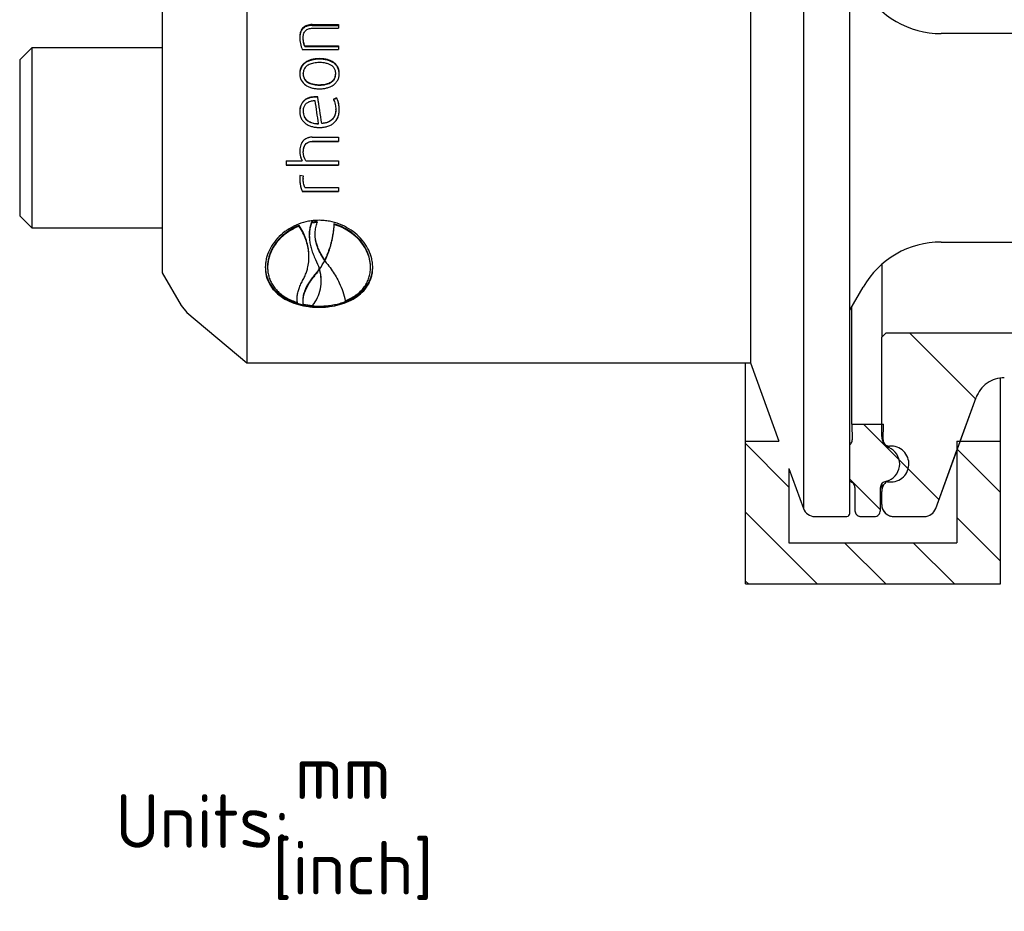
# Paper-space layout 'Invenitec-A4' of a CAD drawing. Header units: millimetres. Extents: x 1 to 296, y -85 to 208.
# Tile 2 of 10: x 5 to 69, y 34 to 92. Entities that reach past the tile are written whole.
import ezdxf
from ezdxf.entities.mleader import LeaderData, LeaderLine
from ezdxf.math import Vec2, Vec3

# ---------------------------------------------------------------- set-up
doc = ezdxf.new("R2010")
doc.units = ezdxf.units.MM
for name, color, linetype in [('CLAMP_RING_1.5IN', 7, 'Continuous'), ('Default', 7, 'Continuous'), ('IFC-15T-SRV_A', 7, 'Continuous'), ('SRV-HD-X3-15T', 7, 'Continuous'), ('TC-15T-SEAL', 7, 'Continuous')]:
    doc.layers.add(name, color=color, linetype=linetype)

# ---------------------------------------------------------------- blocks, each defined once
blk = doc.blocks.new('SE4')
at = {"layer": 'CLAMP_RING_1.5IN', "linetype": 'Continuous'}
h = blk.add_hatch(dxfattribs=at)
h.set_pattern_fill('LINE', angle=135, style=0)
h.paths.add_polyline_path([(54.826, 58.287), (54.826, 63.132), (54.173, 64.927), (51.984, 64.927), (51.984, 55.592), (68.644, 55.592), (68.644, 64.927), (65.802, 64.927), (65.802, 58.287)])
at = {"layer": 'IFC-15T-SRV_A', "linetype": 'Continuous'}
h = blk.add_hatch(dxfattribs=at)
h.set_pattern_fill('LINE', scale=2, angle=135, style=0)
edge = h.paths.add_edge_path()
edge.add_line((170.157, 72.485), (157.853, 72.87))
edge.add_line((157.853, 72.87), (84.915, 72.87))
edge.add_line((84.915, 72.87), (82.544, 72.007))
edge.add_line((82.544, 72.007), (61.18, 72.007))
edge.add_line((61.18, 72.007), (60.886, 71.713))
edge.add_line((60.886, 71.713), (60.886, 65.228))
edge.add_spline(control_points=[(60.886, 65.228), (60.886, 65.076), (60.931, 64.926), (61.097, 64.673), (61.218, 64.57), (61.356, 64.51)], knot_values=[0, 0, 0, 0, 0.5, 0.5, 1, 1, 1, 1], degree=3, periodic=0)
edge.add_spline(control_points=[(61.356, 64.51), (61.46, 64.465), (61.558, 64.404), (61.733, 64.256), (61.809, 64.17), (61.994, 63.886), (62.062, 63.657), (62.062, 63.205), (61.994, 62.977), (61.745, 62.597), (61.565, 62.445), (61.356, 62.354)], knot_values=[0, 0, 0, 0, 0.125, 0.125, 0.25, 0.25, 0.5, 0.5, 0.75, 0.75, 1, 1, 1, 1], degree=3, periodic=0)
edge.add_spline(control_points=[(61.356, 62.354), (61.217, 62.293), (61.097, 62.191), (60.932, 61.939), (60.886, 61.787), (60.886, 61.636)], knot_values=[0, 0, 0, 0, 0.5, 0.5, 1, 1, 1, 1], degree=3, periodic=0)
edge.add_line((60.886, 61.636), (60.886, 60.786))
edge.add_spline(control_points=[(60.886, 60.786), (60.886, 60.683), (60.907, 60.58), (60.985, 60.391), (61.043, 60.304), (61.188, 60.159), (61.275, 60.101), (61.464, 60.023), (61.567, 60.002), (61.67, 60.002)], knot_values=[0, 0, 0, 0, 0.25, 0.25, 0.5, 0.5, 0.75, 0.75, 1, 1, 1, 1], degree=3, periodic=0)
edge.add_line((61.67, 60.002), (63.679, 60.002))
edge.add_spline(control_points=[(63.679, 60.002), (63.839, 60.002), (63.997, 60.052), (64.261, 60.236), (64.361, 60.367), (64.416, 60.518)], knot_values=[0, 0, 0, 0, 0.5, 0.5, 1, 1, 1, 1], degree=3, periodic=0)
edge.add_line((64.416, 60.518), (67.058, 67.777))
edge.add_spline(control_points=[(67.058, 67.777), (67.126, 67.964), (67.224, 68.142), (67.465, 68.457), (67.612, 68.598), (67.938, 68.826), (68.119, 68.916), (68.501, 69.036), (68.701, 69.067), (68.9, 69.067)], knot_values=[0, 0, 0, 0, 0.25, 0.25, 0.5, 0.5, 0.75, 0.75, 1, 1, 1, 1], degree=3, periodic=0)
edge.add_line((68.9, 69.067), (79.506, 69.067))
edge.add_line((79.506, 69.067), (79.506, 67.107))
edge.add_line((79.506, 67.107), (81.466, 65.147))
edge.add_line((81.466, 65.147), (169.666, 65.147))
edge.add_line((169.666, 65.147), (171.626, 67.107))
edge.add_line((171.626, 67.107), (171.626, 70.969))
edge.add_line((171.626, 70.969), (170.157, 72.485))
at = {"layer": 'TC-15T-SEAL', "linetype": 'Continuous'}
h = blk.add_hatch(dxfattribs=at)
h.set_pattern_fill('LINE', angle=135, style=0)
edge = h.paths.add_edge_path()
edge.add_arc((61.533, 63.429), 1.132, 356.94176, 360.14818)
edge.add_arc((61.489, 63.432), 1.176, 0.0036, 94.08039)
edge.add_arc((61.377, 64.996), 0.392, 180.49637, 274.07751, ccw=False)
edge.add_line((60.985, 64.993), (60.985, 65.001))
edge.add_line((60.985, 65.001), (60.999, 66.029))
edge.add_line((60.999, 66.029), (60.985, 66.029))
edge.add_line((60.985, 66.029), (60.886, 66.029))
edge.add_line((60.886, 66.029), (58.954, 66.029))
edge.add_line((58.954, 66.029), (58.941, 66.029))
edge.add_line((58.941, 66.029), (58.954, 65.001))
edge.add_line((58.954, 65.001), (58.954, 64.996))
edge.add_arc((58.563, 64.996), 0.392, -51.24451, 0.02788, ccw=False)
edge.add_line((58.808, 64.69), (58.808, 62.279))
edge.add_arc((58.745, 61.892), 0.392, 15.35664, 80.80784, ccw=False)
edge.add_arc((58.747, 61.892), 0.39, -0.02608, 15.40879, ccw=False)
edge.add_line((59.137, 61.892), (59.137, 60.394))
edge.add_arc((59.529, 60.394), 0.392, 179.99443, 253.55839)
edge.add_arc((59.529, 60.392), 0.39, 253.48809, 270.02163)
edge.add_line((59.529, 60.002), (60.411, 60.002))
edge.add_arc((60.411, 60.394), 0.392, 270, 360)
edge.add_line((60.803, 60.394), (60.803, 61.892))
edge.add_arc((61.194, 61.892), 0.391, 162.03363, 180.01379, ccw=False)
edge.add_spline(control_points=[(60.822, 62.012), (60.828, 62.032), (60.836, 62.051), (60.846, 62.07), (60.866, 62.109), (60.893, 62.145), (60.924, 62.175), (60.956, 62.206), (60.993, 62.231), (61.033, 62.249), (61.073, 62.267), (61.117, 62.279), (61.161, 62.282), (61.182, 62.284), (61.204, 62.284), (61.279, 62.286)], knot_values=[0.063434, 0.063434, 0.063434, 0.063434, 0.153581, 0.153581, 0.153581, 0.345316, 0.345316, 0.345316, 0.537051, 0.537051, 0.537051, 0.728786, 0.728786, 0.728786, 0.82239, 0.82239, 0.82239, 0.82239], degree=3, periodic=0)
edge.add_arc((61.505, 63.424), 1.16, 258.78123, 357.28518)
at = {"layer": 'CLAMP_RING_1.5IN', "color": 7, "linetype": 'Continuous'}
for p, q in [((51.984, 64.927), (51.984, 70.047)), ((68.644, 64.927), (68.644, 69.05)), ((51.984, 55.592), (51.984, 64.927)), ((51.984, 64.927), (54.173, 64.927)), ((65.802, 64.927), (65.802, 58.287)), ((65.802, 64.927), (68.644, 64.927)), ((68.644, 55.592), (68.644, 64.927)), ((54.826, 63.132), (54.826, 58.287)), ((54.826, 58.287), (65.802, 58.287)), ((51.984, 55.592), (68.644, 55.592)), ((51.984, 55.592), (68.644, 55.592))]:
    blk.add_line(p, q, dxfattribs=at)
at = {"layer": 'IFC-15T-SRV_A', "color": 7, "linetype": 'Continuous'}
for p, q in [((60.886, 76.467), (60.886, 71.713)), ((60.886, 71.713), (61.18, 72.007)), ((60.886, 71.713), (61.18, 72.007)), ((60.886, 65.228), (60.886, 71.713)), ((61.18, 72.007), (82.544, 72.007)), ((61.18, 72.007), (82.544, 72.007)), ((64.416, 60.518), (67.058, 67.777)), ((66.02, 64.927), (67.058, 67.777)), ((64.416, 60.518), (65.802, 64.327)), ((60.886, 62.133), (60.886, 61.636)), ((60.886, 60.786), (60.886, 61.636)), ((61.67, 60.002), (63.679, 60.002)), ((61.67, 60.002), (63.679, 60.002))]:
    blk.add_line(p, q, dxfattribs=at)
for centre, start, end in [((61.67, 61.636), 169.43205, 180), ((61.67, 60.786), 180, 270), ((63.679, 60.786), 270, 340)]:
    blk.add_arc(centre, 0.784, start, end, dxfattribs=at)
for points, knots in [([(68.9, 69.067), (68.503, 69.067), (68.101, 68.94), (67.45, 68.484), (67.194, 68.15), (67.058, 67.777)], [0, 0, 0, 0, 0.5, 0.5, 1, 1, 1, 1]), ([(60.886, 65.228), (60.886, 65.076), (60.931, 64.926), (61.097, 64.673), (61.218, 64.57), (61.356, 64.51)], [0, 0, 0, 0, 0.5, 0.5, 1, 1, 1, 1]), ([(61.356, 62.354), (61.565, 62.445), (61.745, 62.597), (61.994, 62.977), (62.062, 63.205), (62.062, 63.657), (61.994, 63.886), (61.747, 64.265), (61.564, 64.419), (61.356, 64.51)], [0, 0, 0, 0, 0.25, 0.25, 0.5, 0.5, 0.75, 0.75, 1, 1, 1, 1]), ([(61.356, 62.354), (61.217, 62.293), (61.097, 62.191), (60.932, 61.939), (60.886, 61.787), (60.886, 61.636)], [0, 0, 0, 0, 0.5, 0.5, 1, 1, 1, 1]), ([(60.886, 60.786), (60.886, 60.712), (60.897, 60.637), (60.917, 60.566), (60.942, 60.482), (60.981, 60.401), (61.033, 60.33), (61.084, 60.258), (61.148, 60.195), (61.22, 60.144), (61.291, 60.094), (61.373, 60.055), (61.457, 60.031), (61.526, 60.012), (61.598, 60.002), (61.67, 60.002)], [0, 0, 0, 0, 0.180873, 0.180873, 0.180873, 0.395567, 0.395567, 0.395567, 0.610261, 0.610261, 0.610261, 0.824956, 0.824956, 0.824956, 1, 1, 1, 1]), ([(63.679, 60.002), (63.839, 60.002), (63.997, 60.052), (64.261, 60.236), (64.361, 60.367), (64.416, 60.518)], [0, 0, 0, 0, 0.5, 0.5, 1, 1, 1, 1])]:
    blk.add_open_spline(points, degree=3, knots=knots, dxfattribs=at)
at = {"layer": 'SRV-HD-X3-15T', "color": 7, "linetype": 'Continuous'}
for p, q in [((55.778, 108.976), (55.778, 60.518)), ((58.808, 60.198), (58.808, 109.296)), ((19.406, 99.447), (19.406, 70.047)), ((52.31, 99.447), (52.31, 70.047)), ((13.869, 93.567), (13.869, 75.927)), ((23.68, 92.093), (23.68, 92.142)), ((23.68, 92.142), (25.397, 92.142)), ((23.68, 92.093), (25.397, 92.093)), ((25.397, 92.142), (25.397, 91.905)), ((23.694, 91.905), (25.397, 91.905)), ((86.095, 91.558), (64.775, 91.558)), ((23.083, 91.259), (23.083, 91.303)), ((23.184, 90.755), (25.397, 90.755)), ((23.184, 90.715), (23.184, 90.755)), ((25.397, 90.755), (25.397, 90.505)), ((5.343, 90.627), (4.559, 89.843)), ((5.343, 90.627), (5.343, 78.867)), ((13.869, 90.627), (5.343, 90.627)), ((23.027, 90.505), (25.397, 90.505)), ((23.184, 90.715), (25.397, 90.715)), ((4.559, 89.843), (4.559, 79.651)), ((24.147, 89.882), (24.147, 89.917)), ((23.083, 88.915), (23.083, 88.943)), ((25.212, 88.915), (25.212, 88.943)), ((24.147, 88.192), (24.147, 88.215)), ((23.888, 87.406), (23.888, 87.423)), ((24.037, 87.401), (24.036, 87.419)), ((25.272, 87.329), (25.272, 87.346)), ((25.216, 86.574), (25.216, 86.587)), ((24.087, 85.664), (24.087, 85.67)), ((24.295, 85.677), (24.296, 85.684)), ((23.68, 84.787), (25.397, 84.787)), ((23.68, 84.787), (25.397, 84.787)), ((23.68, 84.787), (23.68, 84.787)), ((23.694, 84.516), (25.397, 84.516)), ((23.694, 84.516), (23.694, 84.514)), ((23.694, 84.514), (25.397, 84.514)), ((25.397, 84.787), (25.397, 84.514)), ((23.092, 83.827), (23.092, 83.821)), ((21.967, 83.23), (23.023, 83.23)), ((21.967, 83.23), (21.967, 82.959)), ((23.023, 83.24), (23.023, 83.23)), ((23.254, 83.23), (25.397, 83.23)), ((25.397, 83.23), (25.397, 82.959)), ((21.967, 82.971), (25.397, 82.971)), ((21.967, 82.959), (25.397, 82.959)), ((23.101, 82.231), (22.869, 82.289)), ((23.087, 82.091), (23.087, 82.073)), ((23.087, 82.066), (23.087, 82.048)), ((23.027, 81.262), (25.397, 81.262)), ((23.027, 81.262), (23.027, 81.239)), ((23.027, 81.239), (25.397, 81.239)), ((23.184, 81.504), (25.397, 81.504)), ((25.397, 81.504), (25.397, 81.239)), ((4.559, 79.651), (5.343, 78.867)), ((23.624, 79.226), (23.626, 79.179)), ((24.004, 79.258), (24.006, 79.211)), ((5.343, 78.867), (13.869, 78.867)), ((22.829, 79.025), (22.831, 78.979)), ((25.093, 79.129), (25.095, 79.082)), ((23.477, 78.263), (23.479, 78.217)), ((64.775, 77.936), (86.095, 77.936)), ((23.459, 77.089), (23.457, 77.135)), ((24.49, 76.77), (24.492, 76.724)), ((24.502, 76.793), (24.504, 76.747)), ((24.502, 76.754), (24.502, 76.793)), ((24.502, 76.754), (24.504, 76.708)), ((24.504, 76.708), (24.504, 76.747)), ((13.869, 75.927), (15.102, 73.791)), ((20.753, 76.317), (20.755, 76.271)), ((20.756, 76.208), (20.758, 76.162)), ((24.128, 76.172), (24.131, 76.211)), ((24.128, 76.172), (24.13, 76.126)), ((24.13, 76.126), (24.135, 76.199)), ((24.159, 76.167), (24.154, 76.134)), ((27.481, 76.367), (27.479, 76.413)), ((23.887, 75.857), (23.889, 75.81)), ((24.261, 75.482), (24.259, 75.529)), ((58.808, 73.481), (59.682, 74.996)), ((22.689, 74.033), (22.691, 73.984)), ((23.055, 74.091), (23.057, 74.042)), ((15.102, 73.791), (15.486, 73.336)), ((24.119, 73.744), (24.119, 73.67)), ((15.486, 73.336), (19.406, 70.047)), ((19.406, 70.047), (52.31, 70.047)), ((52.31, 70.047), (54.173, 64.927)), ((54.826, 63.132), (55.778, 60.518)), ((56.515, 60.002), (58.612, 60.002))]:
    blk.add_line(p, q, dxfattribs=at)
for centre, radius, start, end in [((64.775, 97.438), 5.88, 210, 270), ((64.775, 72.056), 5.88, 90, 150), ((56.515, 60.786), 0.784, 200, 270), ((58.612, 60.198), 0.196, 270, 0)]:
    blk.add_arc(centre, radius, start, end, dxfattribs=at)
for centre, major_axis, ratio, start_param, end_param in [((23.978, 84.747), (-2.12, 14.7), 0.016173, -1.510301, -1.40799), ((24.166, 84.747), (-2.169, 14.7), 0.017884, -1.509669, -1.39066), ((24.166, 84.747), (-2.154, 14.602), 0.017884, -1.509677, -1.390651)]:
    blk.add_ellipse(centre, major_axis=major_axis, ratio=ratio, start_param=start_param, end_param=end_param, dxfattribs=at)
for points, knots in [([(23.68, 92.142), (23.609, 92.141), (23.562, 92.138), (23.441, 92.12), (23.383, 92.106), (23.224, 92.049), (23.122, 91.985), (22.973, 91.817), (22.929, 91.73), (22.88, 91.563), (22.872, 91.518), (22.862, 91.435), (22.861, 91.42), (22.858, 91.367), (22.857, 91.337), (22.856, 91.303)], [0, 0, 0, 0, 0.125, 0.125, 0.25, 0.25, 0.499999, 0.499999, 0.749999, 0.749999, 0.874999, 0.874999, 0.937499, 0.937499, 1, 1, 1, 1]), ([(23.68, 92.093), (23.64, 92.091), (23.563, 92.088), (23.452, 92.071), (23.35, 92.046), (23.258, 92.011), (23.174, 91.966), (23.101, 91.911), (23.037, 91.847), (22.983, 91.773), (22.938, 91.689), (22.903, 91.596), (22.877, 91.492), (22.862, 91.386), (22.858, 91.313), (22.857, 91.278)], [0, 0, 0, 0, 0.0840942, 0.1625581, 0.2363283, 0.3065297, 0.3744644, 0.441567, 0.5093247, 0.579183, 0.652463, 0.7303121, 0.813689, 0.9033754, 0.9854382, 0.9854382, 0.9854382, 0.9854382]), ([(23.083, 91.303), (23.084, 91.352), (23.086, 91.39), (23.092, 91.433), (23.096, 91.458), (23.104, 91.496), (23.109, 91.515), (23.125, 91.568), (23.142, 91.61), (23.18, 91.677), (23.203, 91.708), (23.282, 91.791), (23.355, 91.838), (23.523, 91.895), (23.602, 91.903), (23.694, 91.905)], [0, 0, 0, 0, 0.125, 0.125, 0.1875, 0.1875, 0.25, 0.25, 0.375, 0.375, 0.5, 0.5, 0.75, 0.75, 1, 1, 1, 1]), ([(23.184, 90.755), (23.147, 90.846), (23.123, 90.931), (23.09, 91.121), (23.084, 91.197), (23.083, 91.303)], [0, 0, 0, 0, 0.5, 0.5, 1, 1, 1, 1]), ([(23.184, 90.715), (23.172, 90.747), (23.147, 90.812), (23.12, 90.916), (23.1, 91.025), (23.087, 91.14), (23.084, 91.219), (23.083, 91.259)], [0, 0, 0, 0, 0.181962, 0.371904, 0.570936, 0.780024, 1, 1, 1, 1]), ([(24.147, 89.917), (24.055, 89.915), (23.993, 89.913), (23.837, 89.897), (23.759, 89.884), (23.614, 89.851), (23.529, 89.826), (23.387, 89.769), (23.322, 89.735), (23.202, 89.658), (23.135, 89.605), (23.033, 89.496), (22.991, 89.437), (22.922, 89.307), (22.897, 89.238), (22.862, 89.089), (22.859, 89.032), (22.856, 88.943)], [0, 0, 0, 0, 0.125, 0.125, 0.25, 0.25, 0.375, 0.375, 0.5, 0.5, 0.625, 0.625, 0.75, 0.75, 0.875, 0.875, 1, 1, 1, 1]), ([(24.147, 89.882), (24.031, 89.877), (23.814, 89.867), (23.513, 89.795), (23.207, 89.652), (22.916, 89.364), (22.876, 89.067), (22.856, 88.915)], [0, 0, 0, 0, 0.188457, 0.353551, 0.501463, 0.74411, 1, 1, 1, 1]), ([(24.147, 89.66), (24.019, 89.654), (23.786, 89.643), (23.472, 89.549), (23.244, 89.395), (23.107, 89.182), (23.091, 89.026), (23.083, 88.943)], [0, 0, 0, 0, 0.261804, 0.478507, 0.666228, 0.823947, 1, 1, 1, 1]), ([(25.443, 88.943), (25.44, 89.032), (25.436, 89.089), (25.402, 89.239), (25.377, 89.307), (25.307, 89.437), (25.264, 89.497), (25.162, 89.605), (25.095, 89.658), (24.974, 89.735), (24.909, 89.769), (24.767, 89.826), (24.681, 89.851), (24.536, 89.884), (24.457, 89.897), (24.36, 89.907), (24.341, 89.909), (24.302, 89.912), (24.276, 89.913), (24.238, 89.915), (24.199, 89.916), (24.147, 89.917)], [0, 0, 0, 0, 0.125, 0.125, 0.25, 0.25, 0.375, 0.375, 0.5, 0.5, 0.625, 0.625, 0.75, 0.75, 0.875, 0.875, 0.90625, 0.90625, 0.9375, 0.9375, 1, 1, 1, 1]), ([(25.443, 88.915), (25.437, 88.994), (25.424, 89.145), (25.342, 89.354), (25.211, 89.532), (24.988, 89.711), (24.624, 89.854), (24.316, 89.872), (24.147, 89.882)], [0, 0, 0, 0, 0.13332, 0.256269, 0.376118, 0.500679, 0.72734, 1, 1, 1, 1]), ([(25.212, 88.943), (25.21, 88.976), (25.206, 89.039), (25.187, 89.13), (25.158, 89.214), (25.118, 89.291), (25.067, 89.36), (25.006, 89.423), (24.934, 89.478), (24.852, 89.525), (24.76, 89.566), (24.657, 89.599), (24.544, 89.625), (24.421, 89.644), (24.288, 89.657), (24.195, 89.659), (24.147, 89.66)], [0, 0, 0, 0, 0.069595, 0.135184, 0.197722, 0.258308, 0.318151, 0.378501, 0.440582, 0.505516, 0.574287, 0.647726, 0.726515, 0.811208, 0.90225, 1, 1, 1, 1]), ([(22.856, 88.943), (22.859, 88.855), (22.863, 88.796), (22.897, 88.646), (22.922, 88.576), (23.024, 88.38), (23.127, 88.267), (23.329, 88.133), (23.387, 88.103), (23.529, 88.044), (23.605, 88.019), (23.768, 87.98), (23.835, 87.97), (23.996, 87.952), (24.054, 87.95), (24.147, 87.949)], [0, 0, 0, 0, 0.125, 0.125, 0.25, 0.25, 0.5, 0.5, 0.625, 0.625, 0.75, 0.75, 0.875, 0.875, 1, 1, 1, 1]), ([(23.083, 88.943), (23.085, 88.91), (23.089, 88.847), (23.108, 88.755), (23.137, 88.67), (23.177, 88.593), (23.227, 88.522), (23.289, 88.459), (23.36, 88.402), (23.442, 88.354), (23.535, 88.312), (23.637, 88.278), (23.75, 88.251), (23.873, 88.232), (24.007, 88.219), (24.099, 88.216), (24.147, 88.215)], [0, 0, 0, 0, 0.069605, 0.135202, 0.197747, 0.258339, 0.318186, 0.378539, 0.44062, 0.505552, 0.57432, 0.647755, 0.726538, 0.811224, 0.902258, 1, 1, 1, 1]), ([(23.083, 88.915), (23.085, 88.846), (23.089, 88.8), (23.119, 88.683), (23.142, 88.629), (23.234, 88.48), (23.321, 88.402), (23.495, 88.309), (23.539, 88.291), (23.654, 88.252), (23.716, 88.236), (23.848, 88.211), (23.9, 88.204), (23.996, 88.196), (24.013, 88.196), (24.075, 88.193), (24.109, 88.192), (24.147, 88.192)], [0, 0, 0, 0, 0.125, 0.125, 0.25, 0.25, 0.5, 0.5, 0.625, 0.625, 0.75, 0.75, 0.875, 0.875, 0.9375, 0.9375, 1, 1, 1, 1]), ([(24.147, 88.215), (24.275, 88.221), (24.508, 88.233), (24.822, 88.33), (25.05, 88.487), (25.187, 88.703), (25.203, 88.86), (25.212, 88.943)], [0, 0, 0, 0, 0.261786, 0.478493, 0.666232, 0.82397, 1, 1, 1, 1]), ([(24.147, 87.949), (24.239, 87.95), (24.301, 87.952), (24.458, 87.969), (24.536, 87.983), (24.681, 88.017), (24.767, 88.044), (24.908, 88.103), (24.974, 88.137), (25.095, 88.217), (25.162, 88.272), (25.264, 88.383), (25.307, 88.444), (25.377, 88.576), (25.402, 88.646), (25.436, 88.796), (25.44, 88.854), (25.443, 88.943)], [0, 0, 0, 0, 0.125, 0.125, 0.25, 0.25, 0.375, 0.375, 0.5, 0.5, 0.625, 0.625, 0.75, 0.75, 0.875, 0.875, 1, 1, 1, 1]), ([(24.147, 88.192), (24.223, 88.193), (24.285, 88.195), (24.353, 88.201), (24.393, 88.205), (24.454, 88.213), (24.484, 88.218), (24.57, 88.234), (24.64, 88.252), (24.755, 88.291), (24.809, 88.314), (24.906, 88.366), (24.967, 88.407), (25.055, 88.486), (25.092, 88.531), (25.152, 88.628), (25.175, 88.683), (25.206, 88.8), (25.209, 88.846), (25.212, 88.915)], [0, 0, 0, 0, 0.125, 0.125, 0.1875, 0.1875, 0.25, 0.25, 0.375, 0.375, 0.5, 0.5, 0.625, 0.625, 0.75, 0.75, 0.875, 0.875, 1, 1, 1, 1]), ([(23.888, 87.423), (23.81, 87.422), (23.755, 87.42), (23.623, 87.402), (23.555, 87.388), (23.433, 87.352), (23.363, 87.324), (23.248, 87.261), (23.195, 87.225), (23.051, 87.098), (22.973, 86.987), (22.899, 86.796), (22.883, 86.737), (22.86, 86.601), (22.858, 86.551), (22.856, 86.472)], [0, 0, 0, 0, 0.125, 0.125, 0.25, 0.25, 0.375, 0.375, 0.5, 0.5, 0.75, 0.75, 0.875, 0.875, 1, 1, 1, 1]), ([(23.888, 87.406), (23.789, 87.4), (23.603, 87.389), (23.348, 87.309), (23.103, 87.153), (22.896, 86.863), (22.87, 86.599), (22.856, 86.46)], [0, 0, 0, 0, 0.188192, 0.35184, 0.500404, 0.73663, 1, 1, 1, 1]), ([(23.869, 87.164), (23.824, 87.161), (23.737, 87.157), (23.613, 87.138), (23.502, 87.107), (23.403, 87.066), (23.317, 87.014), (23.243, 86.95), (23.183, 86.876), (23.135, 86.79), (23.101, 86.693), (23.079, 86.586), (23.075, 86.511), (23.073, 86.472)], [0, 0, 0, 0, 0.113345, 0.217222, 0.312727, 0.401265, 0.484596, 0.564823, 0.644296, 0.72543, 0.810498, 0.90148, 1, 1, 1, 1]), ([(25.059, 87.255), (25.11, 87.165), (25.15, 87.058), (25.192, 86.868), (25.199, 86.819), (25.212, 86.705), (25.216, 86.646), (25.216, 86.587)], [0, 0, 0, 0, 0.5, 0.5, 0.75, 0.75, 1, 1, 1, 1]), ([(25.443, 86.577), (25.442, 86.717), (25.43, 86.845), (25.39, 87.037), (25.37, 87.115), (25.326, 87.239), (25.301, 87.296), (25.272, 87.346)], [0, 0, 0, 0, 0.5, 0.5, 0.75, 0.75, 1, 1, 1, 1]), ([(25.443, 86.565), (25.442, 86.616), (25.439, 86.715), (25.424, 86.858), (25.401, 86.99), (25.368, 87.113), (25.326, 87.226), (25.29, 87.295), (25.272, 87.329)], [0, 0, 0, 0, 0.192574, 0.373428, 0.543439, 0.70366, 0.855353, 1, 1, 1, 1]), ([(22.856, 86.472), (22.859, 86.379), (22.863, 86.319), (22.897, 86.162), (22.922, 86.09), (22.991, 85.951), (23.033, 85.887), (23.134, 85.769), (23.198, 85.712), (23.319, 85.626), (23.384, 85.588), (23.525, 85.524), (23.61, 85.495), (23.756, 85.457), (23.835, 85.443), (23.933, 85.431), (23.952, 85.429), (23.991, 85.426), (24.017, 85.424), (24.056, 85.422), (24.095, 85.421), (24.147, 85.42)], [0, 0, 0, 0, 0.125, 0.125, 0.25, 0.25, 0.375, 0.375, 0.5, 0.5, 0.625, 0.625, 0.75, 0.75, 0.875, 0.875, 0.90625, 0.90625, 0.9375, 0.9375, 1, 1, 1, 1]), ([(23.073, 86.472), (23.079, 86.41), (23.089, 86.29), (23.154, 86.122), (23.258, 85.975), (23.429, 85.823), (23.712, 85.699), (23.953, 85.68), (24.087, 85.67)], [0, 0, 0, 0, 0.128909, 0.250619, 0.372201, 0.500749, 0.722042, 1, 1, 1, 1]), ([(23.073, 86.46), (23.081, 86.213), (23.185, 85.994), (23.45, 85.817), (23.495, 85.793), (23.606, 85.746), (23.665, 85.726), (23.792, 85.694), (23.844, 85.685), (23.938, 85.673), (23.955, 85.671), (24.015, 85.667), (24.049, 85.665), (24.087, 85.664)], [0, 0, 0, 0, 0.5, 0.5, 0.625, 0.625, 0.75, 0.75, 0.875, 0.875, 0.9375, 0.9375, 1, 1, 1, 1]), ([(24.147, 85.42), (24.202, 85.421), (24.243, 85.422), (24.284, 85.424), (24.312, 85.426), (24.353, 85.43), (24.373, 85.432), (24.475, 85.444), (24.56, 85.46), (24.712, 85.501), (24.802, 85.534), (24.948, 85.607), (25.014, 85.65), (25.195, 85.799), (25.297, 85.938), (25.39, 86.176), (25.409, 86.248), (25.431, 86.375), (25.436, 86.415), (25.441, 86.495), (25.442, 86.513), (25.443, 86.577)], [0, 0, 0, 0, 0.0625, 0.0625, 0.09375, 0.09375, 0.125, 0.125, 0.25, 0.25, 0.375, 0.375, 0.5, 0.5, 0.749999, 0.749999, 0.874999, 0.874999, 0.937499, 0.937499, 1, 1, 1, 1]), ([(25.216, 86.587), (25.211, 86.345), (25.14, 86.096), (24.875, 85.85), (24.773, 85.792), (24.595, 85.73), (24.537, 85.716), (24.416, 85.694), (24.381, 85.69), (24.295, 85.684)], [0, 0, 0, 0, 0.5, 0.5, 0.75, 0.75, 0.875, 0.875, 1, 1, 1, 1]), ([(25.216, 86.574), (25.214, 86.534), (25.211, 86.454), (25.192, 86.34), (25.164, 86.235), (25.124, 86.138), (25.074, 86.05), (25.013, 85.972), (24.942, 85.902), (24.859, 85.841), (24.767, 85.79), (24.664, 85.748), (24.55, 85.715), (24.426, 85.69), (24.34, 85.682), (24.295, 85.677)], [0, 0, 0, 0, 0.085383, 0.165397, 0.240873, 0.312798, 0.382313, 0.45068, 0.519223, 0.589256, 0.662012, 0.738594, 0.819949, 0.906868, 1, 1, 1, 1]), ([(23.68, 84.787), (23.61, 84.785), (23.564, 84.783), (23.446, 84.763), (23.388, 84.747), (23.232, 84.683), (23.131, 84.611), (22.982, 84.426), (22.936, 84.327), (22.886, 84.144), (22.878, 84.094), (22.867, 84.002), (22.866, 83.985), (22.862, 83.926), (22.861, 83.894), (22.861, 83.857)], [0, 0, 0, 0, 0.125, 0.125, 0.25, 0.25, 0.5, 0.5, 0.75, 0.75, 0.875, 0.875, 0.9375, 0.9375, 1, 1, 1, 1]), ([(23.092, 83.827), (23.094, 83.87), (23.097, 83.951), (23.117, 84.067), (23.147, 84.171), (23.19, 84.261), (23.245, 84.338), (23.312, 84.401), (23.391, 84.451), (23.482, 84.487), (23.584, 84.51), (23.656, 84.514), (23.694, 84.516)], [0, 0, 0, 0, 0.123999, 0.2366, 0.339342, 0.43425, 0.523878, 0.611245, 0.699603, 0.792099, 0.891488, 1, 1, 1, 1]), ([(23.092, 83.821), (23.094, 83.918), (23.101, 83.999), (23.143, 84.163), (23.182, 84.252), (23.285, 84.382), (23.354, 84.435), (23.519, 84.502), (23.597, 84.512), (23.694, 84.514)], [0, 0, 0, 0, 0.25, 0.25, 0.5, 0.5, 0.75, 0.75, 1, 1, 1, 1]), ([(23.68, 84.787), (23.64, 84.785), (23.563, 84.781), (23.469, 84.765), (23.415, 84.751), (23.397, 84.746)], [0, 0, 0, 0, 0.0849861, 0.1642545, 0.203956, 0.203956, 0.203956, 0.203956]), ([(22.861, 83.863), (22.862, 83.828), (22.864, 83.757), (22.879, 83.652), (22.902, 83.547), (22.933, 83.443), (22.973, 83.34), (23.006, 83.274), (23.023, 83.24)], [0, 0, 0, 0, 0.163394, 0.326693, 0.49097, 0.657279, 0.826634, 1, 1, 1, 1]), ([(22.869, 82.289), (22.864, 82.286), (22.864, 82.28), (22.862, 82.265), (22.861, 82.258), (22.859, 82.227), (22.859, 82.213), (22.856, 82.149), (22.856, 82.133), (22.856, 82.08), (22.856, 82.08), (22.856, 82.08), (22.856, 82.08)], [0, 0, 0, 0, 0.058307, 0.058307, 0.192833, 0.192833, 0.461886, 0.461886, 0.999991, 0.999991, 0.999991, 1, 1, 1, 1]), ([(22.856, 82.098), (22.858, 82.043), (22.861, 81.937), (22.877, 81.784), (22.901, 81.639), (22.934, 81.504), (22.974, 81.379), (23.01, 81.3), (23.027, 81.262)], [0, 0, 0, 0, 0.189196, 0.368394, 0.538244, 0.69951, 0.853084, 1, 1, 1, 1]), ([(22.856, 82.08), (22.857, 81.993), (22.859, 81.94), (22.874, 81.787), (22.884, 81.718), (22.911, 81.58), (22.931, 81.496), (22.974, 81.359), (22.999, 81.296), (23.027, 81.239)], [0, 0, 0, 0, 0.25, 0.25, 0.5, 0.5, 0.75, 0.75, 1, 1, 1, 1]), ([(23.184, 81.504), (23.152, 81.576), (23.127, 81.664), (23.093, 81.878), (23.089, 81.934), (23.087, 82.048), (23.087, 82.048), (23.087, 82.048), (23.087, 82.048)], [0, 0, 0, 0, 0.499992, 0.499992, 0.999984, 0.999984, 0.999984, 1, 1, 1, 1]), ([(24.119, 79.353), (23.966, 79.349), (23.852, 79.344), (23.756, 79.336), (23.72, 79.333), (23.665, 79.327), (23.637, 79.323), (23.551, 79.312), (23.493, 79.302), (23.198, 79.247), (22.986, 79.187), (22.355, 78.944), (21.964, 78.704), (21.311, 78.115), (21.052, 77.771), (20.786, 77.218), (20.721, 77.033), (20.652, 76.743), (20.634, 76.645), (20.622, 76.532), (20.621, 76.521), (20.618, 76.481), (20.617, 76.46), (20.612, 76.389), (20.61, 76.334), (20.608, 76.271)], [0, 0, 0, 0, 0.0625, 0.0625, 0.078125, 0.078125, 0.09375, 0.09375, 0.125, 0.125, 0.25, 0.25, 0.5, 0.5, 0.75, 0.75, 0.875, 0.875, 0.9375, 0.9375, 0.953125, 0.953125, 0.96875, 0.96875, 1, 1, 1, 1]), ([(23.624, 79.226), (23.6, 79.158), (23.554, 79.022), (23.509, 78.815), (23.481, 78.606), (23.473, 78.422), (23.475, 78.308), (23.477, 78.264)], [0, 0, 0, 0, 0.0833062, 0.1666116, 0.2499405, 0.3333178, 0.3872781, 0.3872781, 0.3872781, 0.3872781]), ([(23.626, 79.179), (23.61, 79.131), (23.578, 79.033), (23.541, 78.885), (23.514, 78.734), (23.495, 78.581), (23.485, 78.427), (23.485, 78.27), (23.494, 78.112), (23.511, 77.952), (23.538, 77.791), (23.574, 77.627), (23.619, 77.463), (23.673, 77.297), (23.736, 77.13), (23.808, 76.961), (23.862, 76.85), (23.889, 76.793)], [0, 0, 0, 0, 0.059599, 0.119443, 0.179727, 0.240647, 0.302388, 0.365131, 0.429047, 0.494298, 0.561037, 0.629405, 0.699536, 0.771552, 0.845566, 0.921683, 1, 1, 1, 1]), ([(24.492, 76.724), (24.404, 76.86), (24.238, 77.117), (24.048, 77.51), (23.926, 77.874), (23.867, 78.218), (23.858, 78.552), (23.897, 78.886), (23.97, 79.104), (24.006, 79.211)], [0, 0, 0, 0, 0.187242, 0.353433, 0.500232, 0.626577, 0.7495, 0.876403, 1, 1, 1, 1]), ([(27.631, 76.271), (27.626, 76.396), (27.621, 76.491), (27.612, 76.57), (27.609, 76.6), (27.602, 76.646), (27.598, 76.67), (27.586, 76.741), (27.576, 76.79), (27.516, 77.039), (27.451, 77.22), (27.189, 77.767), (26.928, 78.115), (26.275, 78.704), (25.888, 78.942), (25.25, 79.187), (25.033, 79.248), (24.69, 79.313), (24.573, 79.329), (24.436, 79.34), (24.423, 79.341), (24.375, 79.344), (24.349, 79.345), (24.263, 79.349), (24.196, 79.351), (24.119, 79.353)], [0, 0, 0, 0, 0.0625, 0.0625, 0.078125, 0.078125, 0.09375, 0.09375, 0.125, 0.125, 0.25, 0.25, 0.5, 0.5, 0.75, 0.75, 0.875, 0.875, 0.9375, 0.9375, 0.953125, 0.953125, 0.96875, 0.96875, 1, 1, 1, 1]), ([(22.829, 79.025), (22.74, 78.989), (22.569, 78.919), (22.336, 78.795), (22.131, 78.669), (21.954, 78.543), (21.804, 78.421), (21.677, 78.307), (21.571, 78.202), (21.485, 78.108), (21.417, 78.029), (21.364, 77.964), (21.269, 77.841), (21.139, 77.651), (20.994, 77.382), (20.884, 77.111), (20.808, 76.841), (20.761, 76.576), (20.756, 76.403), (20.753, 76.317)], [0, 0, 0, 0, 0.073726, 0.141778, 0.204163, 0.260897, 0.311998, 0.357441, 0.397204, 0.431271, 0.459632, 0.482284, 0.499223, 0.587229, 0.673442, 0.757794, 0.840291, 0.921019, 1, 1, 1, 1]), ([(22.831, 78.979), (22.768, 78.952), (22.643, 78.9), (22.462, 78.811), (22.29, 78.715), (22.127, 78.613), (21.972, 78.504), (21.825, 78.389), (21.687, 78.267), (21.557, 78.139), (21.435, 78.004), (21.285, 77.817), (21.12, 77.571), (20.963, 77.261), (20.849, 76.939), (20.775, 76.607), (20.762, 76.384), (20.755, 76.271)], [0, 0, 0, 0, 0.052688, 0.104353, 0.155137, 0.205192, 0.254675, 0.30375, 0.352584, 0.401346, 0.450208, 0.499338, 0.597886, 0.695875, 0.794677, 0.895633, 1, 1, 1, 1]), ([(23.457, 77.135), (23.456, 77.168), (23.436, 77.502), (23.323, 77.991), (23.078, 78.588), (22.914, 78.877), (22.829, 79.025)], [0.4720275, 0.4720275, 0.4720275, 0.4720275, 0.4995731, 0.7484142, 0.8707316, 1, 1, 1, 1]), ([(23.088, 75.495), (23.132, 75.582), (23.219, 75.755), (23.319, 76.027), (23.446, 76.491), (23.5, 77.185), (23.325, 77.947), (23.079, 78.544), (22.914, 78.833), (22.831, 78.979)], [0, 0, 0, 0, 0.084651, 0.168197, 0.251084, 0.499579, 0.748416, 0.872741, 1, 1, 1, 1]), ([(25.093, 79.129), (25.086, 79.028), (25.074, 78.825), (25.036, 78.524), (24.985, 78.225), (24.92, 77.929), (24.84, 77.637), (24.744, 77.349), (24.633, 77.066), (24.546, 76.884), (24.502, 76.793)], [0, 0, 0, 0, 0.121121, 0.243338, 0.366703, 0.491165, 0.616733, 0.74341, 0.871153, 1, 1, 1, 1]), ([(25.095, 79.082), (25.088, 78.998), (25.076, 78.829), (25.047, 78.58), (25.009, 78.335), (24.963, 78.095), (24.908, 77.859), (24.845, 77.627), (24.773, 77.4), (24.692, 77.178), (24.603, 76.959), (24.537, 76.818), (24.504, 76.747)], [0, 0, 0, 0, 0.101583, 0.202531, 0.302948, 0.402939, 0.502612, 0.602075, 0.701436, 0.800804, 0.900289, 1, 1, 1, 1]), ([(27.479, 76.413), (27.455, 76.972), (27.225, 77.541), (26.39, 78.539), (25.783, 78.934), (25.093, 79.129)], [0.0269116, 0.0269116, 0.0269116, 0.0269116, 0.5, 0.5, 1, 1, 1, 1]), ([(27.484, 76.271), (27.483, 76.861), (27.25, 77.467), (26.392, 78.492), (25.785, 78.888), (25.095, 79.082)], [0, 0, 0, 0, 0.5, 0.5, 1, 1, 1, 1]), ([(24.49, 76.77), (24.424, 76.871), (24.294, 77.068), (24.134, 77.365), (24.01, 77.655), (23.91, 77.978), (23.873, 78.227), (23.865, 78.381), (23.864, 78.393)], [0, 0, 0, 0, 0.1386337, 0.2730607, 0.3880515, 0.5005623, 0.6601099, 0.6738432, 0.6738432, 0.6738432, 0.6738432]), ([(20.608, 76.327), (20.611, 76.27), (20.617, 76.157), (20.638, 75.992), (20.668, 75.833), (20.708, 75.679), (20.758, 75.531), (20.817, 75.389), (20.886, 75.252), (20.965, 75.12), (21.054, 74.994), (21.152, 74.872), (21.26, 74.756), (21.378, 74.645), (21.506, 74.539), (21.686, 74.404), (21.928, 74.253), (22.243, 74.099), (22.578, 73.974), (22.934, 73.876), (23.311, 73.805), (23.708, 73.758), (23.981, 73.749), (24.119, 73.744)], [0, 0, 0, 0, 0.038343, 0.075877, 0.112693, 0.148887, 0.184561, 0.21982, 0.254775, 0.289537, 0.324222, 0.358944, 0.393819, 0.42896, 0.464477, 0.500478, 0.571558, 0.641277, 0.710507, 0.780142, 0.85106, 0.924092, 1, 1, 1, 1]), ([(20.608, 76.271), (20.612, 76.146), (20.618, 76.053), (20.626, 75.977), (20.63, 75.948), (20.636, 75.904), (20.64, 75.881), (20.653, 75.813), (20.663, 75.767), (20.722, 75.534), (20.787, 75.37), (21.05, 74.89), (21.311, 74.605), (21.964, 74.142), (22.35, 73.966), (22.988, 73.788), (23.206, 73.744), (23.549, 73.699), (23.666, 73.687), (23.803, 73.679), (23.816, 73.679), (23.864, 73.677), (23.89, 73.676), (23.976, 73.673), (24.043, 73.671), (24.119, 73.67)], [0, 0, 0, 0, 0.0625, 0.0625, 0.078125, 0.078125, 0.09375, 0.09375, 0.125, 0.125, 0.25, 0.25, 0.5, 0.5, 0.75, 0.75, 0.875, 0.875, 0.9375, 0.9375, 0.953125, 0.953125, 0.96875, 0.96875, 1, 1, 1, 1]), ([(20.755, 76.271), (20.757, 76.217), (20.762, 76.109), (20.781, 75.952), (20.809, 75.799), (20.847, 75.652), (20.895, 75.509), (20.952, 75.372), (21.019, 75.239), (21.096, 75.11), (21.182, 74.986), (21.31, 74.827), (21.492, 74.642), (21.743, 74.442), (22.028, 74.266), (22.344, 74.11), (22.574, 74.027), (22.691, 73.984)], [0, 0, 0, 0, 0.052561, 0.104152, 0.154906, 0.204966, 0.254478, 0.303595, 0.352473, 0.40127, 0.450146, 0.499257, 0.597425, 0.695353, 0.794294, 0.895464, 1, 1, 1, 1]), ([(23.698, 73.787), (23.959, 74.109), (24.134, 74.472), (24.295, 75.274), (24.277, 75.7), (24.154, 76.134)], [0, 0, 0, 0, 0.5, 0.5, 1, 1, 1, 1]), ([(24.119, 73.744), (24.19, 73.746), (24.329, 73.749), (24.535, 73.763), (24.735, 73.783), (24.931, 73.809), (25.121, 73.841), (25.306, 73.881), (25.486, 73.926), (25.661, 73.979), (25.831, 74.038), (25.995, 74.104), (26.154, 74.177), (26.308, 74.257), (26.457, 74.345), (26.647, 74.471), (26.866, 74.643), (27.092, 74.871), (27.279, 75.12), (27.428, 75.389), (27.536, 75.681), (27.608, 75.994), (27.623, 76.215), (27.631, 76.327)], [0, 0, 0, 0, 0.03843, 0.076049, 0.112946, 0.149214, 0.184951, 0.22026, 0.255248, 0.290024, 0.324699, 0.359386, 0.394197, 0.429243, 0.464633, 0.500472, 0.571844, 0.641723, 0.710999, 0.780588, 0.851391, 0.924266, 1, 1, 1, 1]), ([(24.119, 73.67), (24.273, 73.673), (24.387, 73.676), (24.483, 73.682), (24.518, 73.684), (24.574, 73.689), (24.602, 73.691), (24.687, 73.699), (24.745, 73.706), (25.041, 73.745), (25.253, 73.789), (25.884, 73.965), (26.275, 74.142), (26.928, 74.605), (27.187, 74.886), (27.452, 75.372), (27.518, 75.54), (27.587, 75.811), (27.604, 75.904), (27.616, 76.014), (27.617, 76.025), (27.62, 76.063), (27.622, 76.084), (27.626, 76.154), (27.629, 76.208), (27.631, 76.271)], [0, 0, 0, 0, 0.0625, 0.0625, 0.078125, 0.078125, 0.09375, 0.09375, 0.125, 0.125, 0.25, 0.25, 0.5, 0.5, 0.75, 0.75, 0.875, 0.875, 0.9375, 0.9375, 0.953125, 0.953125, 0.96875, 0.96875, 1, 1, 1, 1]), ([(24.692, 76.459), (24.792, 76.327), (24.991, 76.066), (25.24, 75.667), (25.48, 75.211), (25.693, 74.676), (25.787, 74.29), (25.836, 74.089)], [0, 0, 0, 0, 0.169853, 0.336209, 0.500068, 0.73948, 1, 1, 1, 1]), ([(25.836, 74.089), (25.898, 74.117), (26.02, 74.171), (26.193, 74.26), (26.356, 74.354), (26.508, 74.453), (26.649, 74.558), (26.779, 74.668), (26.898, 74.783), (27.006, 74.904), (27.103, 75.031), (27.189, 75.164), (27.264, 75.304), (27.328, 75.449), (27.382, 75.6), (27.424, 75.758), (27.455, 75.923), (27.476, 76.094), (27.481, 76.212), (27.484, 76.271)], [0, 0, 0, 0, 0.063319, 0.125063, 0.185406, 0.244533, 0.302641, 0.359936, 0.416635, 0.472961, 0.529141, 0.585405, 0.64198, 0.699092, 0.756957, 0.815787, 0.875781, 0.937126, 1, 1, 1, 1]), ([(22.691, 73.984), (22.688, 74.025), (22.681, 74.106), (22.682, 74.232), (22.691, 74.36), (22.709, 74.491), (22.736, 74.626), (22.773, 74.763), (22.818, 74.903), (22.872, 75.047), (22.935, 75.194), (23.006, 75.344), (23.06, 75.444), (23.088, 75.495)], [0, 0, 0, 0, 0.083875, 0.168586, 0.25434, 0.341338, 0.429769, 0.519818, 0.611655, 0.705444, 0.801338, 0.899478, 1, 1, 1, 1]), ([(23.887, 75.857), (23.815, 75.768), (23.672, 75.594), (23.486, 75.329), (23.327, 75.067), (23.214, 74.836), (23.137, 74.635), (23.088, 74.462), (23.059, 74.285), (23.051, 74.161), (23.055, 74.096), (23.055, 74.091)], [0, 0, 0, 0, 0.1423964, 0.2814944, 0.4173343, 0.5499509, 0.635493, 0.7232537, 0.8132292, 0.9054731, 0.9143375, 0.9143375, 0.9143375, 0.9143375]), ([(23.889, 75.81), (23.839, 75.747), (23.74, 75.624), (23.606, 75.44), (23.486, 75.261), (23.38, 75.088), (23.29, 74.92), (23.215, 74.756), (23.154, 74.598), (23.108, 74.445), (23.077, 74.297), (23.061, 74.153), (23.059, 74.014), (23.07, 73.924), (23.076, 73.879)], [0, 0, 0, 0, 0.100845, 0.197804, 0.291037, 0.380722, 0.467059, 0.550274, 0.630616, 0.708365, 0.783829, 0.857343, 0.929271, 1, 1, 1, 1])]:
    blk.add_open_spline(points, degree=3, knots=knots, dxfattribs=at)
for points, degree in [([(22.856, 91.303), (22.86, 91.031), (22.908, 90.762), (23.027, 90.505)], 3), ([(24.036, 87.419), (23.987, 87.423), (23.937, 87.424), (23.888, 87.423)], 3), ([(24.036, 87.401), (23.987, 87.405), (23.937, 87.406), (23.888, 87.406)], 3), ([(25.272, 87.346), (25.165, 87.3), (25.059, 87.255)], 2), ([(25.272, 87.329), (25.165, 87.283), (25.059, 87.238)], 2), ([(22.861, 83.857), (22.863, 83.636), (22.921, 83.426), (23.023, 83.23)], 3), ([(23.254, 83.23), (23.151, 83.401), (23.094, 83.619), (23.092, 83.821)], 3), ([(23.087, 82.066), (23.087, 82.121), (23.091, 82.176), (23.099, 82.231)], 3), ([(23.087, 82.048), (23.087, 82.109), (23.092, 82.17), (23.101, 82.23)], 3), ([(24.004, 79.258), (23.876, 79.254), (23.75, 79.243), (23.624, 79.226)], 3), ([(24.006, 79.211), (23.878, 79.207), (23.752, 79.197), (23.626, 79.179)], 3), ([(23.889, 76.793), (23.992, 76.598), (24.074, 76.4), (24.135, 76.199)], 3), ([(24.159, 76.167), (24.282, 76.345), (24.393, 76.53), (24.492, 76.724)], 3), ([(24.504, 76.708), (24.564, 76.623), (24.627, 76.54), (24.692, 76.459)], 3), ([(20.753, 76.317), (20.754, 76.281), (20.755, 76.244), (20.756, 76.208)], 3), ([(24.128, 76.172), (24.053, 76.064), (23.972, 75.959), (23.887, 75.857)], 3), ([(24.13, 76.126), (24.055, 76.017), (23.974, 75.912), (23.889, 75.81)], 3), ([(24.259, 75.529), (24.25, 75.735), (24.217, 75.945), (24.158, 76.158)], 3), ([(23.076, 73.879), (23.279, 73.835), (23.486, 73.804), (23.698, 73.787)], 3)]:
    blk.add_open_spline(points, degree=degree, dxfattribs=at)
at = {"layer": 'TC-15T-SEAL', "color": 7, "linetype": 'Continuous'}
for p, q in [((58.941, 66.029), (58.941, 73.712)), ((58.941, 66.029), (58.954, 65.001)), ((58.941, 66.029), (60.999, 66.029)), ((58.941, 66.029), (58.954, 65.001)), ((60.985, 65.001), (60.999, 66.029)), ((59.137, 61.892), (59.137, 60.394)), ((60.803, 60.394), (60.803, 61.892)), ((59.529, 60.002), (60.411, 60.002)), ((59.529, 60.002), (60.411, 60.002))]:
    blk.add_line(p, q, dxfattribs=at)
blk.add_arc((59.529, 60.394), 0.392, 253.55963, 270, dxfattribs=at)
for points, knots in [([(58.808, 64.691), (58.829, 64.708), (58.849, 64.727), (58.866, 64.748), (58.894, 64.782), (58.916, 64.822), (58.931, 64.863), (58.946, 64.904), (58.954, 64.948), (58.954, 64.992), (58.954, 64.995), (58.954, 64.998), (58.954, 65.001)], [0.4525823, 0.4525823, 0.4525823, 0.4525823, 0.578839, 0.578839, 0.578839, 0.7826664, 0.7826664, 0.7826664, 0.9864939, 0.9864939, 0.9864939, 1, 1, 1, 1]), ([(60.985, 65.001), (60.985, 65.001), (60.985, 65), (60.985, 65), (60.985, 64.956), (60.992, 64.911), (61.006, 64.87), (61.02, 64.828), (61.042, 64.789), (61.069, 64.754), (61.096, 64.72), (61.13, 64.689), (61.167, 64.666), (61.204, 64.642), (61.245, 64.624), (61.288, 64.614), (61.326, 64.605), (61.366, 64.602), (61.405, 64.605)], [0, 0, 0, 0, 0.002185, 0.002185, 0.002185, 0.205949, 0.205949, 0.205949, 0.409713, 0.409713, 0.409713, 0.613476, 0.613476, 0.613476, 0.81724, 0.81724, 0.81724, 1, 1, 1, 1]), ([(61.268, 62.277), (61.599, 62.214), (61.95, 62.3), (62.473, 62.708), (62.643, 63.028), (62.683, 63.698), (62.552, 64.035), (62.08, 64.502), (61.74, 64.629), (61.405, 64.605)], [0, 0, 0, 0, 0.25, 0.25, 0.5, 0.5, 0.75, 0.75, 1, 1, 1, 1]), ([(59.137, 61.892), (59.137, 61.918), (59.134, 61.945), (59.129, 61.971), (59.12, 62.014), (59.104, 62.056), (59.081, 62.094), (59.058, 62.131), (59.029, 62.165), (58.995, 62.194), (58.962, 62.222), (58.922, 62.244), (58.881, 62.259), (58.858, 62.268), (58.833, 62.275), (58.808, 62.279)], [0, 0, 0, 0, 0.1157515, 0.1157515, 0.1157515, 0.3075482, 0.3075482, 0.3075482, 0.4993448, 0.4993448, 0.4993448, 0.6911415, 0.6911415, 0.6911415, 0.8016569, 0.8016569, 0.8016569, 0.8016569]), ([(61.268, 62.277), (61.233, 62.284), (61.197, 62.285), (61.161, 62.282), (61.117, 62.279), (61.073, 62.267), (61.033, 62.249), (60.993, 62.231), (60.956, 62.206), (60.924, 62.175), (60.893, 62.145), (60.866, 62.109), (60.846, 62.07), (60.826, 62.031), (60.812, 61.988), (60.806, 61.944), (60.804, 61.927), (60.803, 61.909), (60.803, 61.892)], [0, 0, 0, 0, 0.157039, 0.157039, 0.157039, 0.348774, 0.348774, 0.348774, 0.540509, 0.540509, 0.540509, 0.732244, 0.732244, 0.732244, 0.923979, 0.923979, 0.923979, 1, 1, 1, 1]), ([(59.137, 60.394), (59.137, 60.385), (59.137, 60.377), (59.138, 60.368), (59.141, 60.325), (59.151, 60.281), (59.168, 60.24), (59.186, 60.2), (59.21, 60.162), (59.24, 60.13), (59.269, 60.097), (59.305, 60.07), (59.343, 60.049), (59.382, 60.028), (59.425, 60.014), (59.468, 60.007), (59.488, 60.004), (59.509, 60.002), (59.529, 60.002)], [0, 0, 0, 0, 0.041551, 0.041551, 0.041551, 0.256487, 0.256487, 0.256487, 0.471423, 0.471423, 0.471423, 0.686359, 0.686359, 0.686359, 0.901295, 0.901295, 0.901295, 1, 1, 1, 1]), ([(60.411, 60.002), (60.514, 60.002), (60.616, 60.045), (60.76, 60.189), (60.803, 60.291), (60.803, 60.394)], [0, 0, 0, 0, 0.5, 0.5, 1, 1, 1, 1])]:
    blk.add_open_spline(points, degree=3, knots=knots, dxfattribs=at)
blk = doc.blocks.new('_Dot')
at = {"color": 0, "linetype": 'ByBlock', "lineweight": -2}
blk.add_line((-0.5, 0), (-1, 0), dxfattribs=at)
at = {"color": 0, "linetype": 'ByBlock', "const_width": 0.5}
blk.add_lwpolyline([(-0.25, 0, 1), (0.25, 0, 1)], format="xyb", close=True, dxfattribs=at)

psp = doc.layouts.new('Invenitec-A4')

# ---------------------------------------------------------------- block references
at = {"layer": 'Default'}
psp.add_blockref('SE4', (0, 0), dxfattribs=at)

# ---------------------------------------------------------------- leaders
at = {"layer": 'Default', "color": 7, "linetype": 'Continuous'}
ml = psp.add_multileader_mtext('Standard', dxfattribs=at)
ml.set_content('{\\pxsm0.9;\\fSolid Edge ISO|b1||i0||c0|p34;\\W1.;Only to be used with correct pressure \\Prating on the SRV sensor and process connection.\\P}', color=256)
ml.set_leader_properties()
ml.set_arrow_properties(name='DOT')
ml.build(insert=Vec2(0, 0))
ml.multileader.update_dxf_attribs({"leader_type": 0, "dogleg_length": 0, "arrow_head_size": 5})
ctx = ml.context
ctx.base_point, ctx.char_height, ctx.arrow_head_size, ctx.landing_gap_size = Vec3(7.568, 173.064), 5, 5, 1.75
ctx.mtext.insert = Vec3(9.318, 176.25)
ml = psp.add_multileader_mtext('Standard', dxfattribs=at)
ml.set_content('{\\pxsm0.9;\\fSolid Edge ISO|b0||i0||c0|p34;\\W1.;mm\\P}', color=256)
ml.set_leader_properties()
ml.set_arrow_properties(name='DOT')
ml.build(insert=Vec2(0, 0))
ml.multileader.update_dxf_attribs({"leader_type": 0, "dogleg_length": 0, "arrow_head_size": 3.5})
ctx = ml.context
ctx.base_point, ctx.char_height, ctx.arrow_head_size, ctx.landing_gap_size = Vec3(21.315, 43.285), 3.5, 3.5, 1.225
ctx.mtext.insert = Vec3(22.54, 45.035)
ml = psp.add_multileader_mtext('Standard', dxfattribs=at)
ml.set_content('{\\pxsm0.9;\\fSolid Edge ISO|b0||i0||c0|p34;\\W1.;Units:\\P}', color=256)
ml.set_leader_properties()
ml.set_arrow_properties(name='DOT')
ml.build(insert=Vec2(0, 0))
ml.multileader.update_dxf_attribs({"leader_type": 0, "dogleg_length": 0, "arrow_head_size": 3.5})
ctx = ml.context
ctx.base_point, ctx.char_height, ctx.arrow_head_size, ctx.landing_gap_size = Vec3(9.594, 40.088), 3.5, 3.5, 1.225
ctx.mtext.insert = Vec3(10.819, 41.847)
ml = psp.add_multileader_mtext('Standard', dxfattribs=at)
ml.set_content('{\\pxsm0.9;\\fSolid Edge ISO|b0||i0||c0|p34;\\W1.;[inch]\\P}', color=256)
ml.set_leader_properties()
ml.build(insert=Vec2(0, 0))
ml.multileader.update_dxf_attribs({"dogleg_length": 0, "arrow_head_size": 0.805})
ctx = ml.context
ctx.base_point, ctx.char_height, ctx.arrow_head_size, ctx.landing_gap_size = Vec3(19.846, 37.042), 3.5, 0.805, 1.225
ctx.mtext.insert = Vec3(21.071, 38.798)

doc.saveas('drawing.dxf')
